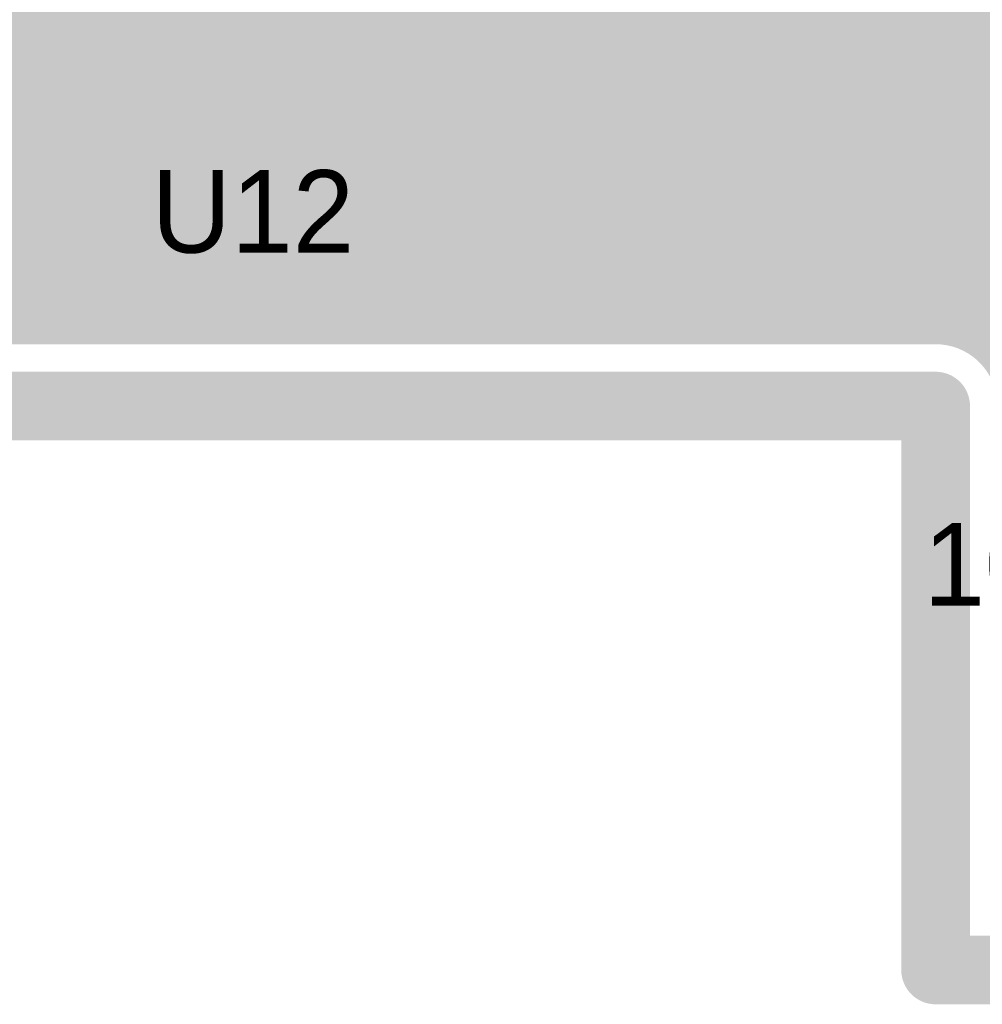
# Model space of a CAD drawing. Extents: x 7.17 to 14.1, y 4 to 11.75.
# Tile 122 of 214: x 11.14 to 11.49, y 5.81 to 6.17. Entities that reach past the tile are written whole.
import ezdxf

# ---------------------------------------------------------------- set-up
doc = ezdxf.new("R2010")
doc.units = 0
doc.layers.get('0').update_dxf_attribs({"linetype": 'CONTINUOUS'})
for name, color, linetype in [('BOTTOMLAYER', 5, 'CONTINUOUS'), ('INTERNALPLANE1', 76, 'CONTINUOUS'), ('KEEPOUTLAYER', 6, 'CONTINUOUS'), ('MECHANICAL1', 6, 'CONTINUOUS'), ('MECHANICAL3', 76, 'CONTINUOUS'), ('MULTILAYER', 9, 'CONTINUOUS'), ('TOPLAYER', 1, 'CONTINUOUS'), ('TOPOVERLAY', 2, 'CONTINUOUS'), ('TOPPASTE', 8, 'CONTINUOUS'), ('TOPSOLDER', 216, 'CONTINUOUS')]:
    doc.layers.add(name, color=color, linetype=linetype)

# ---------------------------------------------------------------- blocks, each defined once
blk = doc.blocks.new('BRIDGE_58')
at = {"layer": 'MECHANICAL1', "const_width": 0.01}
for points in [[(0.01622, 0.145), (0.09122, 0.145)], [(0.01622, 0.05), (0.01622, 0.145)], [(0.01622, 0.145), (0.23122, 0.145)], [(0.01622, -0.045), (0.01622, 0.145)], [(0.23122, -0.045), (0.23122, 0.145)], [(0.23122, 0.05), (0.23122, 0.145)], [(0.065906, 0.095), (0.065906, 0.125)], [(0.050906, 0.11), (0.080906, 0.11)], [(-0.01378, 0.095), (-0.01378, 0.105)], [(-0.01378, 0.105), (0.006221, 0.105)], [(0.006221, 0.105), (0.01622, 0.105)], [(0.01622, 0.1), (0.01622, 0.105)], [(0.01622, 0.095), (0.01622, 0.105)], [(0.23122, 0.095), (0.23122, 0.105)], [(0.23122, 0.105), (0.251221, 0.105)], [(0.251221, 0.105), (0.261221, 0.105)], [(0.261221, 0.095), (0.261221, 0.105)], [(0.23122, 0.095), (0.23122, 0.1)], [(-0.01378, 0.095), (-0.003779, 0.095)], [(-0.003779, 0.095), (0.01622, 0.095)], [(0.23122, 0.095), (0.241221, 0.095)], [(0.241221, 0.095), (0.261221, 0.095)], [(-0.01378, -0.005), (-0.01378, 0.005)], [(-0.01378, 0.005), (0.006221, 0.005)], [(0.006221, 0.005), (0.01622, 0.005)], [(0.01622, 0), (0.01622, 0.005)], [(0.01622, -0.005), (0.01622, 0.005)], [(0.23122, -0.005), (0.23122, 0.005)], [(0.23122, 0.005), (0.251221, 0.005)], [(0.251221, 0.005), (0.261221, 0.005)], [(0.261221, -0.005), (0.261221, 0.005)], [(0.23122, -0.005), (0.23122, 0)], [(-0.01378, -0.005), (-0.003779, -0.005)], [(-0.003779, -0.005), (0.01622, -0.005)], [(0.23122, -0.005), (0.241221, -0.005)], [(0.241221, -0.005), (0.261221, -0.005)], [(0.050906, -0.02), (0.075906, -0.02)], [(0.01622, -0.045), (0.23122, -0.045)]]:
    blk.add_lwpolyline(points, dxfattribs=at)
at = {"layer": 'MECHANICAL1', "const_width": 0.005}
for points in [[(0.013721, 0.145, 1), (0.018721, 0.145, 1)], [(0.013721, 0.145, 1), (0.018721, 0.145, 1)], [(0.013721, 0.145, 1), (0.018721, 0.145, 1)], [(0.013721, 0.145, 1), (0.018721, 0.145, 1)], [(0.08872, 0.145, 1), (0.09372, 0.145, 1)], [(0.22872, 0.145, 1), (0.23372, 0.145, 1)], [(0.22872, 0.145, 1), (0.23372, 0.145, 1)], [(0.22872, 0.145, 1), (0.23372, 0.145, 1)], [(0.063406, 0.125, 1), (0.068406, 0.125, 1)], [(0.048406, 0.11, 1), (0.053406, 0.11, 1)], [(0.078406, 0.11, 1), (0.083406, 0.11, 1)], [(0.154035, 0.11, 1), (0.159035, 0.11, 1)], [(0.174036, 0.11, 1), (0.179035, 0.11, 1)], [(0.174036, 0.11, 1), (0.179035, 0.11, 1)], [(0.194035, 0.11, 1), (0.199036, 0.11, 1)], [(-0.016279, 0.105, 1), (-0.011279, 0.105, 1)], [(-0.016279, 0.105, 1), (-0.011279, 0.105, 1)], [(0.00372, 0.105, 1), (0.008721, 0.105, 1)], [(0.00372, 0.105, 1), (0.008721, 0.105, 1)], [(0.013721, 0.105, 1), (0.018721, 0.105, 1)], [(0.013721, 0.105, 1), (0.018721, 0.105, 1)], [(0.013721, 0.105, 1), (0.018721, 0.105, 1)], [(0.22872, 0.105, 1), (0.23372, 0.105, 1)], [(0.22872, 0.105, 1), (0.23372, 0.105, 1)], [(0.248721, 0.105, 1), (0.253721, 0.105, 1)], [(0.248721, 0.105, 1), (0.253721, 0.105, 1)], [(0.258721, 0.105, 1), (0.263721, 0.105, 1)], [(0.258721, 0.105, 1), (0.263721, 0.105, 1)], [(0.013721, 0.1, 1), (0.018721, 0.1, 1)], [(0.22872, 0.1, 1), (0.23372, 0.1, 1)], [(-0.016279, 0.095, 1), (-0.011279, 0.095, 1)], [(-0.016279, 0.095, 1), (-0.011279, 0.095, 1)], [(-0.00628, 0.095, 1), (-0.00128, 0.095, 1)], [(-0.00628, 0.095, 1), (-0.00128, 0.095, 1)], [(0.013721, 0.095, 1), (0.018721, 0.095, 1)], [(0.013721, 0.095, 1), (0.018721, 0.095, 1)], [(0.063406, 0.095, 1), (0.068406, 0.095, 1)], [(0.22872, 0.095, 1), (0.23372, 0.095, 1)], [(0.22872, 0.095, 1), (0.23372, 0.095, 1)], [(0.22872, 0.095, 1), (0.23372, 0.095, 1)], [(0.238721, 0.095, 1), (0.243721, 0.095, 1)], [(0.238721, 0.095, 1), (0.243721, 0.095, 1)], [(0.258721, 0.095, 1), (0.263721, 0.095, 1)], [(0.258721, 0.095, 1), (0.263721, 0.095, 1)], [(0.013721, 0.05, 1), (0.018721, 0.05, 1)], [(0.22872, 0.05, 1), (0.23372, 0.05, 1)], [(-0.016279, 0.005, 1), (-0.011279, 0.005, 1)], [(-0.016279, 0.005, 1), (-0.011279, 0.005, 1)], [(0.00372, 0.005, 1), (0.008721, 0.005, 1)], [(0.00372, 0.005, 1), (0.008721, 0.005, 1)], [(0.013721, 0.005, 1), (0.018721, 0.005, 1)], [(0.013721, 0.005, 1), (0.018721, 0.005, 1)], [(0.013721, 0.005, 1), (0.018721, 0.005, 1)], [(0.22872, 0.005, 1), (0.23372, 0.005, 1)], [(0.22872, 0.005, 1), (0.23372, 0.005, 1)], [(0.248721, 0.005, 1), (0.253721, 0.005, 1)], [(0.248721, 0.005, 1), (0.253721, 0.005, 1)], [(0.258721, 0.005, 1), (0.263721, 0.005, 1)], [(0.258721, 0.005, 1), (0.263721, 0.005, 1)], [(0.013721, 0, 1), (0.018721, 0, 1)], [(0.22872, 0, 1), (0.23372, 0, 1)], [(-0.00628, -0.005, 1), (-0.00128, -0.005, 1)], [(-0.00628, -0.005, 1), (-0.00128, -0.005, 1)], [(0.013721, -0.005, 1), (0.018721, -0.005, 1)], [(0.013721, -0.005, 1), (0.018721, -0.005, 1)], [(0.22872, -0.005, 1), (0.23372, -0.005, 1)], [(0.22872, -0.005, 1), (0.23372, -0.005, 1)], [(0.22872, -0.005, 1), (0.23372, -0.005, 1)], [(0.238721, -0.005, 1), (0.243721, -0.005, 1)], [(0.238721, -0.005, 1), (0.243721, -0.005, 1)], [(0.258721, -0.005, 1), (0.263721, -0.005, 1)], [(0.258721, -0.005, 1), (0.263721, -0.005, 1)], [(-0.016279, -0.005, 1), (-0.011279, -0.005, 1)], [(-0.016279, -0.005, 1), (-0.011279, -0.005, 1)], [(0.154035, -0.01, 1), (0.159035, -0.01, 1)], [(0.174036, -0.01, 1), (0.179035, -0.01, 1)], [(0.174036, -0.01, 1), (0.179035, -0.01, 1)], [(0.194035, -0.01, 1), (0.199036, -0.01, 1)], [(0.048406, -0.02, 1), (0.053406, -0.02, 1)], [(0.073406, -0.02, 1), (0.078406, -0.02, 1)], [(0.013721, -0.045, 1), (0.018721, -0.045, 1)], [(0.013721, -0.045, 1), (0.018721, -0.045, 1)], [(0.22872, -0.045, 1), (0.23372, -0.045, 1)], [(0.22872, -0.045, 1), (0.23372, -0.045, 1)]]:
    blk.add_lwpolyline(points, format="xyb", close=True, dxfattribs=at)
at = {"layer": 'MECHANICAL1', "const_width": 0.01}
for points in [[(0.156535, 0.11, -1), (0.176536, 0.11)], [(0.196536, 0.11, -1), (0.176536, 0.11)], [(0.156535, -0.01, -1), (0.176536, -0.01)], [(0.196536, -0.01, -1), (0.176536, -0.01)]]:
    blk.add_lwpolyline(points, format="xyb", dxfattribs=at)
at = {"layer": 'TOPLAYER'}
for points in [[(0.033032, 0.082894), (0.033031, 0.117894), (-0.036969, 0.082894), (-0.036969, 0.117894)], [(0.283031, 0.082894), (0.283031, 0.117894), (0.213031, 0.082894), (0.213031, 0.117894)], [(0.035, -0.0175), (0.035, 0.0175), (-0.035, -0.0175), (-0.035, 0.0175)], [(0.283031, -0.0175), (0.283031, 0.0175), (0.213031, -0.0175), (0.213031, 0.0175)]]:
    blk.add_solid(points, dxfattribs=at)
at = {"layer": 'TOPOVERLAY', "const_width": 0.01}
for points in [[(-0.05378, 0.16), (0.156221, 0.16)], [(-0.05378, -0.06), (-0.05378, 0.16)], [(0.156221, 0.16), (0.301221, 0.16)], [(0.301221, -0.06), (0.301221, 0.16)], [(0.065906, 0.095), (0.065906, 0.125)], [(0.050906, 0.11), (0.080906, 0.11)], [(0.050905, -0.02), (0.075906, -0.02)], [(-0.05378, -0.06), (0.301221, -0.06)]]:
    blk.add_lwpolyline(points, dxfattribs=at)
at = {"layer": 'TOPOVERLAY', "const_width": 0.005}
for points in [[(-0.05628, 0.16, 1), (-0.051279, 0.16, 1)], [(-0.05628, 0.16, 1), (-0.051279, 0.16, 1)], [(0.153721, 0.16, 1), (0.15872, 0.16, 1)], [(0.153721, 0.16, 1), (0.15872, 0.16, 1)], [(0.29872, 0.16, 1), (0.303721, 0.16, 1)], [(0.29872, 0.16, 1), (0.303721, 0.16, 1)], [(0.063406, 0.125, 1), (0.068406, 0.125, 1)], [(0.048406, 0.11, 1), (0.053406, 0.11, 1)], [(0.078406, 0.11, 1), (0.083406, 0.11, 1)], [(0.154035, 0.11, 1), (0.159035, 0.11, 1)], [(0.174036, 0.11, 1), (0.179035, 0.11, 1)], [(0.174036, 0.11, 1), (0.179035, 0.11, 1)], [(0.194035, 0.11, 1), (0.199036, 0.11, 1)], [(0.063406, 0.095, 1), (0.068406, 0.095, 1)], [(0.154035, -0.01, 1), (0.159035, -0.01, 1)], [(0.174036, -0.01, 1), (0.179035, -0.01, 1)], [(0.174036, -0.01, 1), (0.179035, -0.01, 1)], [(0.194035, -0.01, 1), (0.199036, -0.01, 1)], [(0.048405, -0.02, 1), (0.053406, -0.02, 1)], [(0.073405, -0.02, 1), (0.078406, -0.02, 1)], [(-0.05628, -0.06, 1), (-0.051279, -0.06, 1)], [(-0.05628, -0.06, 1), (-0.051279, -0.06, 1)], [(0.29872, -0.06, 1), (0.303721, -0.06, 1)], [(0.29872, -0.06, 1), (0.303721, -0.06, 1)]]:
    blk.add_lwpolyline(points, format="xyb", close=True, dxfattribs=at)
at = {"layer": 'TOPOVERLAY', "const_width": 0.01}
for points in [[(0.156535, 0.11, -1), (0.176536, 0.11)], [(0.196536, 0.11, -1), (0.176536, 0.11)], [(0.156535, -0.01, -1), (0.176536, -0.01)], [(0.196536, -0.01, -1), (0.176536, -0.01)]]:
    blk.add_lwpolyline(points, format="xyb", dxfattribs=at)
at = {"layer": 'TOPPASTE'}
for points in [[(0.033032, 0.082894), (0.033031, 0.117894), (-0.036969, 0.082894), (-0.036969, 0.117894)], [(0.283031, 0.082894), (0.283031, 0.117894), (0.213031, 0.082894), (0.213031, 0.117894)], [(0.035, -0.0175), (0.035, 0.0175), (-0.035, -0.0175), (-0.035, 0.0175)], [(0.283031, -0.0175), (0.283031, 0.0175), (0.213031, -0.0175), (0.213031, 0.0175)]]:
    blk.add_solid(points, dxfattribs=at)
at = {"layer": 'TOPSOLDER'}
for points in [[(0.037032, 0.078894), (0.037031, 0.121894), (-0.040969, 0.078894), (-0.040969, 0.121894)], [(0.287031, 0.078894), (0.287031, 0.121894), (0.209031, 0.078894), (0.209031, 0.121894)], [(0.039, -0.0215), (0.039, 0.0215), (-0.039, -0.0215), (-0.039, 0.0215)], [(0.287031, -0.0215), (0.287031, 0.0215), (0.209031, -0.0215), (0.209031, 0.0215)]]:
    blk.add_solid(points, dxfattribs=at)

msp = doc.modelspace()

# ---------------------------------------------------------------- linework, layer by layer
at = {"layer": 'BOTTOMLAYER', "const_width": 0.008}
for points in [[(10.207333, 7.449145), (11.809979, 5.8465)], [(10.203798, 7.44561), (11.802907, 5.8465)], [(10.200262, 7.442074), (11.795836, 5.8465)], [(10.196727, 7.438539), (11.788765, 5.8465)], [(10.194904, 7.43329), (11.781694, 5.8465)], [(10.194904, 7.426219), (11.774623, 5.8465)], [(10.194904, 7.419148), (11.767552, 5.8465)], [(10.194904, 7.412077), (11.760481, 5.8465)], [(10.194904, 7.405006), (11.75341, 5.8465)], [(10.194904, 7.397935), (11.746339, 5.8465)], [(10.194904, 7.390864), (11.739268, 5.8465)], [(10.194904, 7.383793), (11.732197, 5.8465)], [(10.194904, 7.376721), (11.725125, 5.8465)], [(10.194904, 7.36965), (11.718054, 5.8465)], [(10.194904, 7.362579), (11.710983, 5.8465)], [(10.194904, 7.355508), (11.703912, 5.8465)], [(10.194904, 7.348437), (11.696841, 5.8465)], [(10.194904, 7.341366), (11.68977, 5.8465)], [(10.194904, 7.334295), (11.479496, 6.049703)], [(10.194904, 7.327224), (11.470638, 6.05149)], [(10.194904, 7.320153), (11.463557, 6.0515)], [(10.194904, 7.313082), (11.456485, 6.0515)], [(10.194904, 7.30601), (11.449414, 6.0515)], [(10.194904, 7.298939), (11.442343, 6.0515)], [(10.194904, 7.291868), (11.435272, 6.0515)], [(10.194904, 7.284797), (11.428201, 6.0515)], [(10.194904, 7.277726), (11.42113, 6.0515)], [(10.194904, 7.270655), (11.414059, 6.0515)], [(10.194904, 7.263584), (11.406988, 6.0515)], [(10.194904, 7.256513), (11.399917, 6.0515)], [(10.194904, 7.249442), (11.392846, 6.0515)], [(10.194904, 7.24237), (11.385775, 6.0515)], [(10.194904, 7.235299), (11.378703, 6.0515)], [(10.194904, 7.228228), (11.371632, 6.0515)], [(10.194904, 7.221157), (11.364561, 6.0515)], [(10.194904, 7.214086), (11.35749, 6.0515)], [(10.194904, 7.207015), (11.350419, 6.0515)], [(10.194904, 7.199944), (11.343348, 6.0515)], [(10.194904, 7.192873), (11.336277, 6.0515)], [(10.194904, 7.185802), (11.329206, 6.0515)], [(10.194904, 7.178731), (11.322135, 6.0515)], [(10.194904, 7.171659), (11.315064, 6.0515)], [(10.194904, 7.164588), (11.307992, 6.0515)], [(10.194904, 7.157517), (11.300921, 6.0515)], [(10.194904, 7.150446), (11.29385, 6.0515)], [(10.194904, 7.143375), (11.286779, 6.0515)], [(10.194904, 7.136304), (11.279708, 6.0515)], [(10.194904, 7.129233), (11.272637, 6.0515)], [(10.194904, 7.122162), (11.265566, 6.0515)], [(10.194904, 7.115091), (11.258495, 6.0515)], [(10.194904, 7.10802), (11.251424, 6.0515)], [(10.194904, 7.100949), (11.244352, 6.0515)], [(10.194904, 7.093877), (11.237281, 6.0515)], [(10.194904, 7.086806), (11.23021, 6.0515)], [(10.194904, 7.079735), (11.223139, 6.0515)], [(10.194904, 7.072664), (11.216068, 6.0515)], [(10.194904, 7.065593), (11.208997, 6.0515)], [(11.269966, 6.0515), (12.263404, 7.044938)], [(11.277037, 6.0515), (12.263404, 7.037867)], [(11.284108, 6.0515), (12.263404, 7.030796)], [(11.291179, 6.0515), (12.263404, 7.023725)], [(11.29825, 6.0515), (12.263404, 7.016654)], [(11.305321, 6.0515), (12.263404, 7.009583)], [(11.312392, 6.0515), (12.263404, 7.002512)], [(11.319463, 6.0515), (12.263404, 6.995441)], [(11.326534, 6.0515), (12.263404, 6.98837)], [(11.333606, 6.0515), (12.263404, 6.981298)], [(11.340677, 6.0515), (12.263404, 6.974227)], [(11.347748, 6.0515), (12.263404, 6.967156)], [(11.354819, 6.0515), (12.263404, 6.960085)], [(11.36189, 6.0515), (12.263404, 6.953014)], [(11.368961, 6.0515), (12.263404, 6.945943)], [(11.376032, 6.0515), (12.263404, 6.938872)], [(11.383103, 6.0515), (12.263404, 6.931801)], [(11.390174, 6.0515), (12.263404, 6.92473)], [(11.397246, 6.0515), (12.263404, 6.917658)], [(11.404317, 6.0515), (12.263404, 6.910587)], [(11.411388, 6.0515), (12.263404, 6.903516)], [(10.810406, 5.8465), (11.591055, 6.627149)], [(10.817477, 5.8465), (11.592002, 6.621025)], [(10.824548, 5.8465), (11.593621, 6.615573)], [(10.831619, 5.8465), (11.595781, 6.610661)], [(10.838691, 5.8465), (11.598408, 6.606218)], [(10.702418, 6.551008), (11.201926, 6.0515)], [(11.418459, 6.0515), (11.914658, 6.547699)], [(11.213397, 6.0515), (11.70793, 6.546033)], [(10.704339, 6.542015), (11.194855, 6.0515)], [(11.220468, 6.0515), (11.712121, 6.543153)], [(11.227539, 6.0515), (11.716753, 6.540714)], [(11.23461, 6.0515), (11.721878, 6.538768)], [(11.241681, 6.0515), (11.727589, 6.537408)], [(11.248752, 6.0515), (11.734056, 6.536804)], [(11.255823, 6.0515), (11.741637, 6.537313)], [(11.262895, 6.0515), (11.751399, 6.540004)], [(10.704042, 6.535241), (11.187784, 6.0515)], [(11.42553, 6.0515), (11.910174, 6.536144)], [(10.702631, 6.529581), (11.180713, 6.0515)], [(11.432601, 6.0515), (11.908015, 6.526914)], [(10.70044, 6.524702), (11.173642, 6.0515)], [(10.697611, 6.52046), (11.16657, 6.0515)], [(11.439672, 6.0515), (11.907071, 6.518899)], [(10.694205, 6.516794), (11.159499, 6.0515)], [(10.690233, 6.513695), (11.152428, 6.0515)], [(11.446743, 6.0515), (11.906932, 6.511689)], [(10.685659, 6.511198), (11.145357, 6.0515)], [(11.453814, 6.0515), (11.907393, 6.505078)], [(11.460885, 6.0515), (11.908331, 6.498945)], [(11.467956, 6.0515), (11.909669, 6.493212)], [(11.474607, 6.051079), (11.911354, 6.487826)], [(11.480071, 6.049472), (11.913349, 6.48275)], [(11.484673, 6.047003), (11.915625, 6.477956)], [(11.488561, 6.04382), (11.918165, 6.473424)], [(10.845762, 5.8465), (11.462965, 6.463704)], [(10.852833, 5.8465), (11.459421, 6.453088)], [(10.741685, 6.448101), (11.138286, 6.0515)], [(10.859904, 5.8465), (11.458109, 6.444705)], [(10.866975, 5.8465), (11.45795, 6.437475)], [(10.874046, 5.8465), (11.458561, 6.431015)], [(10.881117, 5.8465), (11.459754, 6.425137)], [(10.888188, 5.8465), (11.46142, 6.419732)], [(11.096783, 6.048024), (11.463492, 6.414733)], [(11.107191, 6.051361), (11.465925, 6.410094)], [(11.114401, 6.0515), (11.46869, 6.405789)], [(11.121473, 6.0515), (11.47177, 6.401797)], [(11.128544, 6.0515), (11.475152, 6.398109)], [(11.135615, 6.0515), (11.478835, 6.39472)], [(11.142686, 6.0515), (11.482821, 6.391635)], [(11.149757, 6.0515), (11.487121, 6.388864)], [(11.156828, 6.0515), (11.491753, 6.386425)], [(11.163899, 6.0515), (11.496745, 6.384346)], [(11.206326, 6.0515), (11.54058, 6.385754)], [(11.17097, 6.0515), (11.502142, 6.382672)], [(11.178041, 6.0515), (11.508011, 6.381469)], [(11.185113, 6.0515), (11.514458, 6.380846)], [(11.192184, 6.0515), (11.521672, 6.380988)], [(11.199255, 6.0515), (11.530028, 6.382274)], [(11.109904, 6.0515), (11.469904, 6.0515)]]:
    msp.add_lwpolyline(points, dxfattribs=at)
at = {"layer": 'BOTTOMLAYER', "const_width": 0.004}
for points in [[(11.133615, 6.0515, 1), (11.137615, 6.0515, 1)], [(11.136286, 6.0515, 1), (11.140286, 6.0515, 1)], [(11.140686, 6.0515, 1), (11.144686, 6.0515, 1)], [(11.143357, 6.0515, 1), (11.147357, 6.0515, 1)], [(11.147757, 6.0515, 1), (11.151757, 6.0515, 1)], [(11.150428, 6.0515, 1), (11.154428, 6.0515, 1)], [(11.154828, 6.0515, 1), (11.158828, 6.0515, 1)], [(11.157499, 6.0515, 1), (11.161499, 6.0515, 1)], [(11.161899, 6.0515, 1), (11.165899, 6.0515, 1)], [(11.16457, 6.0515, 1), (11.16857, 6.0515, 1)], [(11.16897, 6.0515, 1), (11.17297, 6.0515, 1)], [(11.171641, 6.0515, 1), (11.175641, 6.0515, 1)], [(11.176041, 6.0515, 1), (11.180041, 6.0515, 1)], [(11.178713, 6.0515, 1), (11.182713, 6.0515, 1)], [(11.183113, 6.0515, 1), (11.187112, 6.0515, 1)], [(11.185784, 6.0515, 1), (11.189784, 6.0515, 1)], [(11.190184, 6.0515, 1), (11.194184, 6.0515, 1)], [(11.192855, 6.0515, 1), (11.196855, 6.0515, 1)], [(11.197255, 6.0515, 1), (11.201255, 6.0515, 1)], [(11.199926, 6.0515, 1), (11.203926, 6.0515, 1)], [(11.204326, 6.0515, 1), (11.208326, 6.0515, 1)], [(11.206997, 6.0515, 1), (11.210997, 6.0515, 1)], [(11.211397, 6.0515, 1), (11.215397, 6.0515, 1)], [(11.214068, 6.0515, 1), (11.218068, 6.0515, 1)], [(11.218468, 6.0515, 1), (11.222468, 6.0515, 1)], [(11.221139, 6.0515, 1), (11.225139, 6.0515, 1)], [(11.225539, 6.0515, 1), (11.229539, 6.0515, 1)], [(11.22821, 6.0515, 1), (11.23221, 6.0515, 1)], [(11.23261, 6.0515, 1), (11.23661, 6.0515, 1)], [(11.235281, 6.0515, 1), (11.239281, 6.0515, 1)], [(11.239681, 6.0515, 1), (11.243681, 6.0515, 1)], [(11.242353, 6.0515, 1), (11.246353, 6.0515, 1)], [(11.246752, 6.0515, 1), (11.250752, 6.0515, 1)], [(11.249424, 6.0515, 1), (11.253424, 6.0515, 1)], [(11.253823, 6.0515, 1), (11.257824, 6.0515, 1)], [(11.256495, 6.0515, 1), (11.260495, 6.0515, 1)], [(11.260895, 6.0515, 1), (11.264895, 6.0515, 1)], [(11.263566, 6.0515, 1), (11.267566, 6.0515, 1)], [(11.267966, 6.0515, 1), (11.271966, 6.0515, 1)], [(11.270637, 6.0515, 1), (11.274637, 6.0515, 1)], [(11.275037, 6.0515, 1), (11.279037, 6.0515, 1)], [(11.277708, 6.0515, 1), (11.281708, 6.0515, 1)], [(11.282108, 6.0515, 1), (11.286108, 6.0515, 1)], [(11.284779, 6.0515, 1), (11.288779, 6.0515, 1)], [(11.289179, 6.0515, 1), (11.293179, 6.0515, 1)], [(11.29185, 6.0515, 1), (11.29585, 6.0515, 1)], [(11.29625, 6.0515, 1), (11.30025, 6.0515, 1)], [(11.298921, 6.0515, 1), (11.302921, 6.0515, 1)], [(11.303321, 6.0515, 1), (11.307321, 6.0515, 1)], [(11.305992, 6.0515, 1), (11.309992, 6.0515, 1)], [(11.310392, 6.0515, 1), (11.314392, 6.0515, 1)], [(11.313064, 6.0515, 1), (11.317063, 6.0515, 1)], [(11.317463, 6.0515, 1), (11.321463, 6.0515, 1)], [(11.320135, 6.0515, 1), (11.324135, 6.0515, 1)], [(11.324535, 6.0515, 1), (11.328534, 6.0515, 1)], [(11.327206, 6.0515, 1), (11.331206, 6.0515, 1)], [(11.331606, 6.0515, 1), (11.335606, 6.0515, 1)], [(11.334277, 6.0515, 1), (11.338277, 6.0515, 1)], [(11.338677, 6.0515, 1), (11.342677, 6.0515, 1)], [(11.341348, 6.0515, 1), (11.345348, 6.0515, 1)], [(11.345748, 6.0515, 1), (11.349748, 6.0515, 1)], [(11.348419, 6.0515, 1), (11.352419, 6.0515, 1)], [(11.352819, 6.0515, 1), (11.356819, 6.0515, 1)], [(11.35549, 6.0515, 1), (11.35949, 6.0515, 1)], [(11.35989, 6.0515, 1), (11.36389, 6.0515, 1)], [(11.362561, 6.0515, 1), (11.366561, 6.0515, 1)], [(11.366961, 6.0515, 1), (11.370961, 6.0515, 1)], [(11.369632, 6.0515, 1), (11.373632, 6.0515, 1)], [(11.374032, 6.0515, 1), (11.378032, 6.0515, 1)], [(11.376703, 6.0515, 1), (11.380703, 6.0515, 1)], [(11.381103, 6.0515, 1), (11.385103, 6.0515, 1)], [(11.383774, 6.0515, 1), (11.387775, 6.0515, 1)], [(11.388174, 6.0515, 1), (11.392174, 6.0515, 1)], [(11.390846, 6.0515, 1), (11.394846, 6.0515, 1)], [(11.395245, 6.0515, 1), (11.399245, 6.0515, 1)], [(11.397917, 6.0515, 1), (11.401917, 6.0515, 1)], [(11.402317, 6.0515, 1), (11.406317, 6.0515, 1)], [(11.404988, 6.0515, 1), (11.408988, 6.0515, 1)], [(11.409388, 6.0515, 1), (11.413388, 6.0515, 1)], [(11.412059, 6.0515, 1), (11.416059, 6.0515, 1)], [(11.416459, 6.0515, 1), (11.420459, 6.0515, 1)], [(11.41913, 6.0515, 1), (11.42313, 6.0515, 1)], [(11.42353, 6.0515, 1), (11.42753, 6.0515, 1)], [(11.426201, 6.0515, 1), (11.430201, 6.0515, 1)], [(11.430601, 6.0515, 1), (11.434601, 6.0515, 1)], [(11.433272, 6.0515, 1), (11.437272, 6.0515, 1)], [(11.437672, 6.0515, 1), (11.441672, 6.0515, 1)], [(11.440343, 6.0515, 1), (11.444343, 6.0515, 1)], [(11.444743, 6.0515, 1), (11.448743, 6.0515, 1)], [(11.447414, 6.0515, 1), (11.451414, 6.0515, 1)], [(11.451814, 6.0515, 1), (11.455814, 6.0515, 1)], [(11.454486, 6.0515, 1), (11.458486, 6.0515, 1)], [(11.458885, 6.0515, 1), (11.462885, 6.0515, 1)], [(11.461557, 6.0515, 1), (11.465557, 6.0515, 1)], [(11.465957, 6.0515, 1), (11.469957, 6.0515, 1)], [(11.467904, 6.0515, 1), (11.471904, 6.0515, 1)], [(11.467904, 6.0515, 1), (11.471904, 6.0515, 1)], [(11.467904, 6.0515, 1), (11.471904, 6.0515, 1)], [(11.468638, 6.05149, 1), (11.472638, 6.05149, 1)], [(11.472607, 6.051079, 1), (11.476607, 6.051079, 1)], [(11.477495, 6.049703, 1), (11.481495, 6.049703, 1)], [(11.478071, 6.049472, 1), (11.482071, 6.049472, 1)], [(11.482673, 6.047003, 1), (11.486673, 6.047003, 1)], [(11.486561, 6.04382, 1), (11.490561, 6.04382, 1)]]:
    msp.add_lwpolyline(points, format="xyb", close=True, dxfattribs=at)
at = {"layer": 'BOTTOMLAYER', "const_width": 0.008}
msp.add_lwpolyline([(11.469904, 6.0515, -0.414214), (11.496404, 6.025)], format="xyb", dxfattribs=at)
msp.add_lwpolyline([(11.469904, 6.0515, -0.414214), (11.496404, 6.025)], format="xyb", dxfattribs=at)
at = {"layer": 'INTERNALPLANE1', "const_width": 0.029}
for points in [[(11.155404, 6.19, 1), (11.184404, 6.19, 1)], [(11.200404, 6.19, 1), (11.229404, 6.19, 1)], [(11.245404, 6.19, 1), (11.274404, 6.19, 1)]]:
    msp.add_lwpolyline(points, format="xyb", close=True, dxfattribs=at)
at = {"layer": 'KEEPOUTLAYER', "const_width": 0.025}
for points in [[(11.109904, 6.025), (11.469904, 6.025)], [(11.469904, 5.82), (11.469904, 6.025)], [(11.469904, 5.82), (12.289904, 5.82)]]:
    msp.add_lwpolyline(points, dxfattribs=at)
at = {"layer": 'KEEPOUTLAYER', "const_width": 0.0125}
for points in [[(11.463654, 6.025, 1), (11.476154, 6.025, 1)], [(11.463654, 6.025, 1), (11.476154, 6.025, 1)], [(11.463654, 5.82, 1), (11.476154, 5.82, 1)], [(11.463654, 5.82, 1), (11.476154, 5.82, 1)]]:
    msp.add_lwpolyline(points, format="xyb", close=True, dxfattribs=at)
at = {"layer": 'MECHANICAL3', "const_width": 0.01}
for points in [[(11.109904, 6.025), (11.469904, 6.025)], [(11.469904, 5.82), (11.469904, 6.025)], [(11.469904, 5.82), (12.289904, 5.82)]]:
    msp.add_lwpolyline(points, dxfattribs=at)
at = {"layer": 'MECHANICAL3', "const_width": 0.005}
for points in [[(11.467404, 6.025, 1), (11.472404, 6.025, 1)], [(11.467404, 6.025, 1), (11.472404, 6.025, 1)], [(11.467404, 5.82, 1), (11.472404, 5.82, 1)], [(11.467404, 5.82, 1), (11.472404, 5.82, 1)]]:
    msp.add_lwpolyline(points, format="xyb", close=True, dxfattribs=at)
at = {"layer": 'MULTILAYER', "const_width": 0.01}
for points in [[(11.109904, 6.025), (11.469904, 6.025)], [(11.469904, 5.82), (11.469904, 6.025)], [(11.469904, 5.82), (12.289904, 5.82)]]:
    msp.add_lwpolyline(points, dxfattribs=at)
at = {"layer": 'MULTILAYER', "const_width": 0.005}
for points in [[(11.467404, 6.025, 1), (11.472404, 6.025, 1)], [(11.467404, 6.025, 1), (11.472404, 6.025, 1)], [(11.467404, 5.82, 1), (11.472404, 5.82, 1)], [(11.467404, 5.82, 1), (11.472404, 5.82, 1)]]:
    msp.add_lwpolyline(points, format="xyb", close=True, dxfattribs=at)
at = {"layer": 'TOPLAYER', "const_width": 0.03}
msp.add_lwpolyline([(11.452404, 6.19), (11.590404, 6.052)], dxfattribs=at)

# ---------------------------------------------------------------- block references
at = {"rotation": 360}
msp.add_blockref('BRIDGE_58', (11.104904, 6.19), dxfattribs=at)

# ---------------------------------------------------------------- texts
at = {"layer": 'MECHANICAL1'}
msp.add_text('100 nH', height=0.03, dxfattribs=at).set_placement((11.465512, 5.9525))
at = {"layer": 'TOPOVERLAY'}
msp.add_text('U12', height=0.03, dxfattribs=at).set_placement((11.184904, 6.080795))

doc.saveas('drawing.dxf')
